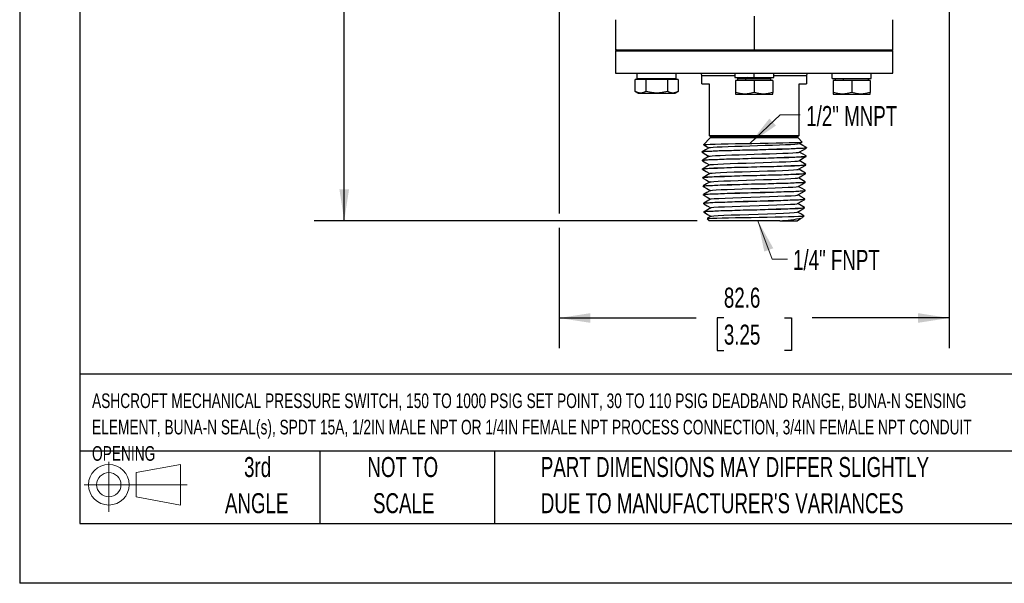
# Model space of a CAD drawing. Header units: millimetres. Extents: x 0 to 559, y 0 to 432.
# Tile 1 of 8: x 0 to 208, y 0 to 119. Entities that reach past the tile are written whole.
import ezdxf

# ---------------------------------------------------------------- set-up
doc = ezdxf.new("R2010")
doc.units = ezdxf.units.MM
doc.header["$LTSCALE"] = 2
doc.linetypes.add('CENTERX2', pattern=[20.32, 12.7, -2.54, 2.54, -2.54])
doc.layers.add('DIMENSIONS', color=140, linetype='Continuous', lineweight=25)
doc.layers.add('TEXT', color=140, linetype='Continuous', lineweight=25)
doc.layers.add('SLD-DEFPOINTS', color=7, linetype='Continuous')
doc.styles.add('SLDTEXTSTYLE0', font='TXT', dxfattribs={"width": 0.7})
doc.dimstyles.new('SLDDIMSTYLE0', dxfattribs={"dimtxt": 4.316016, "dimasz": 6.604, "dimexe": 0, "dimexo": 0.0625, "dimgap": 1.079004, "dimtad": 0, "dimtih": 1, "dimtoh": 1, "dimrnd": 1e-09, "dimzin": 12, "dimdsep": 46, "dimtxsty": 'SLDTEXTSTYLE0', "dimsah": 1, "dimcen": 0, "dimadec": 0, "dimazin": 3, "dimtfac": 1, "dimtofl": 0, "dimtmove": 0, "dimatfit": 3, "dimfxl": 0, "dimfrac": 2, "dimtolj": 1, "dimtzin": 12, "dimarcsym": 0})
doc.dimstyles.new('SLDDIMSTYLE1', dxfattribs={"dimtxt": 4.316016, "dimasz": 6.604, "dimexe": 0, "dimexo": 0.0625, "dimgap": 1.079004, "dimtad": 0, "dimtih": 1, "dimtoh": 1, "dimrnd": 1e-09, "dimzin": 12, "dimdsep": 46, "dimtxsty": 'SLDTEXTSTYLE0', "dimsah": 1, "dimcen": 0.09, "dimadec": 0, "dimazin": 3, "dimtfac": 1, "dimtofl": 0, "dimtmove": 0, "dimatfit": 3, "dimfxl": 0, "dimfrac": 2, "dimtolj": 1, "dimtzin": 12, "dimarcsym": 0})

# ---------------------------------------------------------------- blocks, each defined once
blk = doc.blocks.new('Block11')
at = {"color": 7, "linetype": 'Continuous', "lineweight": 18}
for p, q in [((5.18, 10.62), (5.18, 0)), ((10.96, 8.33), (20.35, 10.06)), ((10.96, 3.19), (10.96, 8.33)), ((20.35, 10.06), (20.35, 1.46)), ((0, 5.76), (21.75, 5.76)), ((10.96, 3.19), (20.35, 1.46))]:
    blk.add_line(p, q, dxfattribs=at)
for radius in [4.3, 2.57]:
    blk.add_circle((5.18, 5.76), radius, dxfattribs=at)
blk = doc.blocks.new('Block12')
at = {"layer": 'SLD-DEFPOINTS'}
blk.add_blockref('Block11', (0, 0), dxfattribs=at)
blk = doc.blocks.new('SW_NOTE_0')
at = {"layer": 'TEXT', "color": 0, "linetype": 'CENTERX2', "lineweight": 18, "char_height": 3.1, "attachment_point": 1, "style": 'SLDTEXTSTYLE0'}
for s, insert in [('ASHCROFT MECHANICAL PRESSURE SWITCH, 150 TO 1000 PSIG SET POINT, 30 TO 110 PSIG DEADBAND RANGE, BUNA-N SENSING', (0, 4)), ('ELEMENT, BUNA-N SEAL(s), SPDT 15A, 1/2IN MALE NPT OR 1/4IN FEMALE NPT PROCESS CONNECTION, 3/4IN FEMALE NPT CONDUIT', (0, -1.58)), ('OPENING', (0, -7.16))]:
    blk.add_mtext(s, dxfattribs=dict(at, insert=insert))
blk = doc.blocks.new('SW_NOTE_0_3')
at = {"layer": 'TEXT', "color": 0, "linetype": 'CENTERX2', "lineweight": 18, "char_height": 4.2333, "attachment_point": 1, "style": 'SLDTEXTSTYLE0'}
for s, insert in [('PART DIMENSIONS MAY DIFFER SLIGHTLY', (0, 5.46)), ("DUE TO MANUFACTURER'S VARIANCES", (0, -2.19))]:
    blk.add_mtext(s, dxfattribs=dict(at, insert=insert))
blk = doc.blocks.new('SW_NOTE_0_4')
at = {"layer": 'TEXT', "color": 0, "linetype": 'CENTERX2', "lineweight": 18, "char_height": 4.233, "attachment_point": 2, "style": 'SLDTEXTSTYLE0'}
for s, insert in [('NOT TO', (10.52, 5.46)), ('SCALE', (10.71, -2.19))]:
    blk.add_mtext(s, dxfattribs=dict(at, insert=insert))
blk = doc.blocks.new('SW_NOTE_0_5')
at = {"layer": 'TEXT', "color": 0, "linetype": 'CENTERX2', "lineweight": 18, "char_height": 4.233, "attachment_point": 2, "style": 'SLDTEXTSTYLE0'}
for s, insert in [('3rd', (4.63, 5.46)), ('ANGLE', (4.44, -2.19))]:
    blk.add_mtext(s, dxfattribs=dict(at, insert=insert))
blk = doc.blocks.new('_D')
at = {"layer": 'DIMENSIONS'}
for p, q in [((199.17, 134.05), (209.41, 123.8)), ((209.41, 123.8), (216.39, 123.8)), ((222.46, 117.54), (221.01, 117.54)), ((221.01, 117.54), (221.01, 110.68)), ((235.28, 117.54), (236.73, 117.54)), ((236.73, 117.54), (236.73, 110.68)), ((221.01, 110.68), (222.46, 110.68)), ((236.73, 110.68), (235.28, 110.68))]:
    blk.add_line(p, q, dxfattribs=at)
blk.add_solid([(199.17, 134.05), (203.12, 128.66), (204.55, 130.1)], dxfattribs=at)
at = {"layer": 'DIMENSIONS', "char_height": 4.233, "attachment_point": 1, "style": 'SLDTEXTSTYLE0'}
for s, insert in [('3X', (225.14, 130.82)), ('%%c', (221, 123.96)), ('7.1', (227.51, 123.96)), ('0.28', (222.46, 116.13))]:
    blk.add_mtext(s, dxfattribs=dict(at, insert=insert))
blk = doc.blocks.new('_D_1')
at = {"layer": 'DIMENSIONS'}
for p, q in [((114.09, 127.7), (114.09, 78.28)), ((196.64, 127.7), (196.64, 49.81)), ((114.09, 75.23), (114.09, 49.81)), ((114.09, 56.16), (143.11, 56.16)), ((148.96, 56.16), (147.51, 56.16)), ((147.51, 56.16), (147.51, 49.3)), ((161.78, 56.16), (163.23, 56.16)), ((163.23, 56.16), (163.23, 49.3)), ((196.64, 56.16), (167.63, 56.16)), ((147.51, 49.3), (148.96, 49.3)), ((163.23, 49.3), (161.78, 49.3))]:
    blk.add_line(p, q, dxfattribs=at)
for points in [[(114.09, 56.16), (120.7, 55.14), (120.7, 57.18)], [(196.64, 56.16), (190.04, 57.18), (190.04, 55.14)]]:
    blk.add_solid(points, dxfattribs=at)
at = {"layer": 'DIMENSIONS', "char_height": 4.233, "attachment_point": 1, "style": 'SLDTEXTSTYLE0'}
for s, insert in [('82.6', (148.96, 62.58)), ('3.25', (148.96, 54.76))]:
    blk.add_mtext(s, dxfattribs=dict(at, insert=insert))
blk = doc.blocks.new('_D_3')
at = {"layer": 'DIMENSIONS'}
for p, q in [((146.48, 226.23), (62.3, 226.23)), ((68.65, 226.23), (68.65, 159.32)), ((62.24, 151.49), (60.79, 151.49)), ((60.79, 151.49), (60.79, 144.63)), ((75.06, 151.49), (76.51, 151.49)), ((76.51, 151.49), (76.51, 144.63)), ((60.79, 144.63), (62.24, 144.63)), ((76.51, 144.63), (75.06, 144.63)), ((68.65, 76.75), (68.65, 143.67)), ((143.28, 76.75), (62.3, 76.75))]:
    blk.add_line(p, q, dxfattribs=at)
for points in [[(68.65, 226.23), (67.64, 219.63), (69.67, 219.63)], [(68.65, 76.75), (69.67, 83.36), (67.64, 83.36)]]:
    blk.add_solid(points, dxfattribs=at)
at = {"layer": 'DIMENSIONS', "char_height": 4.233, "attachment_point": 1, "style": 'SLDTEXTSTYLE0'}
for s, insert in [('149.5', (60.44, 157.92)), ('5.89', (62.24, 150.09))]:
    blk.add_mtext(s, dxfattribs=dict(at, insert=insert))

msp = doc.modelspace()

# ---------------------------------------------------------------- linework, layer by layer
at = {"color": 7, "linetype": 'Continuous'}
for p in [(0.005, 431.805), (558.805, 0.005)]:
    msp.add_line(p, (0.005, 0.005), dxfattribs=at)
for p, q in [((126.031, 119.298), (126.031, 112.948)), ((155.368, 120.029), (155.368, 112.948)), ((184.705, 112.948), (184.705, 119.298)), ((126.031, 112.948), (155.368, 112.948)), ((126.285, 112.948), (126.031, 112.694)), ((126.031, 112.694), (184.705, 112.694)), ((126.031, 112.694), (126.031, 107.995)), ((155.368, 112.948), (184.705, 112.948)), ((184.705, 112.694), (184.451, 112.948)), ((184.705, 107.995), (184.705, 112.694)), ((126.031, 107.995), (184.705, 107.995)), ((130.222, 104.116), (130.222, 106.624)), ((132.484, 106.624), (130.222, 106.624)), ((130.618, 106.827), (130.618, 107.995)), ((130.618, 106.827), (138.873, 106.827)), ((131.22, 106.827), (131.22, 106.624)), ((132.484, 106.624), (132.484, 104.116)), ((137.008, 106.624), (132.484, 106.624)), ((134.746, 106.827), (134.746, 106.624)), ((137.008, 106.624), (137.008, 104.116)), ((139.27, 106.624), (137.008, 106.624)), ((138.272, 106.624), (138.272, 106.827)), ((138.873, 106.827), (138.873, 107.995)), ((139.27, 106.624), (139.27, 104.116)), ((144.319, 105.709), (144.319, 107.386)), ((151.241, 107.386), (144.319, 107.386)), ((151.241, 107.995), (151.241, 107.03)), ((151.241, 107.03), (155.368, 107.03)), ((151.45, 106.421), (151.45, 103.913)), ((155.368, 106.421), (151.45, 106.421)), ((151.842, 106.827), (151.842, 106.421)), ((151.842, 106.827), (153.605, 106.827)), ((153.395, 106.947), (153.197, 106.832)), ((153.385, 107.03), (153.385, 106.941)), ((153.605, 106.421), (153.605, 106.827)), ((153.605, 106.827), (158.894, 106.827)), ((155.368, 107.03), (155.368, 107.995)), ((155.368, 107.03), (159.495, 107.03)), ((155.368, 106.421), (155.368, 103.913)), ((159.286, 106.421), (155.368, 106.421)), ((157.781, 106.983), (157.781, 107.03)), ((158.894, 106.421), (158.894, 106.827)), ((159.286, 106.421), (159.286, 103.913)), ((159.495, 107.03), (159.495, 107.995)), ((159.495, 107.03), (159.496, 107.03)), ((159.496, 107.03), (159.496, 107.995)), ((166.417, 107.386), (159.496, 107.386)), ((166.417, 107.386), (166.417, 105.709)), ((171.863, 106.827), (171.863, 107.995)), ((171.863, 106.827), (180.118, 106.827)), ((172.072, 106.421), (172.072, 103.913)), ((175.99, 106.421), (172.072, 106.421)), ((172.464, 106.827), (172.464, 106.421)), ((174.227, 106.421), (174.227, 106.827)), ((175.99, 106.421), (175.99, 103.913)), ((179.908, 106.421), (175.99, 106.421)), ((179.516, 106.421), (179.516, 106.827)), ((179.908, 106.421), (179.908, 103.913)), ((180.118, 106.827), (180.118, 107.995)), ((144.319, 105.709), (145.843, 105.709)), ((145.843, 105.709), (145.843, 94.787)), ((164.893, 105.709), (166.417, 105.709)), ((164.893, 94.787), (164.893, 105.709)), ((130.222, 104.116), (130.828, 103.766)), ((130.828, 103.766), (131.353, 103.766)), ((131.353, 103.766), (134.746, 103.766)), ((134.746, 103.766), (138.139, 103.766)), ((138.139, 103.766), (138.664, 103.766)), ((138.664, 103.766), (139.27, 104.116)), ((151.45, 103.913), (151.45, 103.563)), ((151.45, 103.563), (153.409, 103.563)), ((153.409, 103.563), (157.327, 103.563)), ((157.327, 103.563), (159.286, 103.563)), ((159.286, 103.563), (159.286, 103.913)), ((172.072, 103.913), (172.072, 103.563)), ((172.072, 103.563), (174.031, 103.563)), ((174.031, 103.563), (177.949, 103.563)), ((177.949, 103.563), (179.908, 103.563)), ((179.908, 103.563), (179.908, 103.913)), ((144.662, 92.844), (146.084, 94.266)), ((145.843, 94.787), (164.893, 94.787)), ((164.652, 94.266), (146.084, 94.266)), ((164.563, 94.482), (146.173, 94.482)), ((164.652, 94.266), (165.51, 93.409)), ((144.71, 92.835), (144.662, 92.844)), ((164.951, 93.079), (165.5, 93.396)), ((166.363, 92.271), (166.409, 92.257)), ((166.409, 92.257), (166.406, 92.145)), ((144.358, 91.237), (144.355, 91.35)), ((144.358, 91.237), (144.4, 91.224)), ((166.353, 90.443), (166.311, 90.456)), ((166.35, 90.33), (166.353, 90.443)), ((144.415, 89.423), (144.411, 89.536)), ((144.415, 89.423), (144.454, 89.411)), ((144.471, 87.609), (144.468, 87.721)), ((144.471, 87.609), (144.51, 87.597)), ((166.297, 88.629), (166.257, 88.641)), ((166.293, 88.516), (166.297, 88.629)), ((144.527, 85.795), (144.524, 85.907)), ((144.527, 85.795), (144.569, 85.782)), ((166.24, 86.814), (166.196, 86.829)), ((166.237, 86.702), (166.24, 86.814)), ((144.584, 83.98), (144.58, 84.093)), ((144.584, 83.98), (144.627, 83.967)), ((166.184, 85), (166.144, 85.013)), ((166.18, 84.888), (166.184, 85)), ((144.64, 82.166), (144.637, 82.279)), ((144.64, 82.166), (144.684, 82.152)), ((166.071, 81.372), (166.028, 81.386)), ((166.068, 81.259), (166.071, 81.372)), ((166.128, 83.186), (166.085, 83.2)), ((166.124, 83.073), (166.128, 83.186)), ((144.697, 80.352), (144.693, 80.464)), ((144.697, 80.352), (144.737, 80.339)), ((166.015, 79.557), (165.975, 79.57)), ((166.011, 79.445), (166.015, 79.557)), ((144.753, 78.537), (144.75, 78.65)), ((144.753, 78.537), (144.792, 78.525)), ((145.399, 77.178), (145.824, 76.753)), ((165.562, 77.403), (165.922, 77.764)), ((165.922, 77.764), (165.877, 77.773)), ((160.773, 76.753), (145.824, 76.753)), ((160.773, 76.753), (164.44, 76.753))]:
    msp.add_line(p, q)
at = {"flags": 128}
for points in [[(157.502, 106.815), (157.555, 106.846), (157.771, 106.971)], [(131.353, 103.766), (130.787, 103.859), (130.222, 104.116)], [(132.484, 104.116), (131.93, 103.862), (131.353, 103.766)], [(134.746, 103.766), (133.615, 103.859), (132.484, 104.116)], [(137.008, 104.116), (135.9, 103.862), (134.746, 103.766)], [(138.139, 103.766), (137.573, 103.859), (137.008, 104.116)], [(139.27, 104.116), (138.716, 103.862), (138.139, 103.766)], [(153.409, 103.563), (152.43, 103.655), (151.45, 103.913)], [(155.368, 103.913), (154.408, 103.659), (153.409, 103.563)], [(157.327, 103.563), (156.348, 103.655), (155.368, 103.913)], [(159.286, 103.913), (158.326, 103.659), (157.327, 103.563)], [(174.031, 103.563), (173.052, 103.655), (172.072, 103.913)], [(175.99, 103.913), (175.031, 103.659), (174.031, 103.563)], [(177.949, 103.563), (176.97, 103.655), (175.99, 103.913)], [(179.908, 103.913), (178.948, 103.659), (177.949, 103.563)], [(145.814, 92.2), (145.085, 91.779), (144.356, 91.358)], [(166.367, 92.132), (166.255, 92.097), (165.794, 92.048), (165.059, 92.001), (164.03, 91.952), (162.778, 91.904), (161.277, 91.854), (159.653, 91.806), (157.858, 91.757), (156.045, 91.709), (154.161, 91.659), (152.364, 91.611), (150.601, 91.562), (149.023, 91.514), (147.582, 91.464), (146.4, 91.416), (145.443, 91.367), (144.791, 91.319), (144.425, 91.269), (144.358, 91.237)], [(144.394, 91.363), (144.503, 91.398), (144.963, 91.447), (145.696, 91.494), (146.724, 91.543), (147.973, 91.591), (149.472, 91.641), (151.094, 91.689), (152.886, 91.738), (154.699, 91.786), (156.583, 91.836), (158.381, 91.884), (160.144, 91.933), (161.725, 91.981), (163.168, 92.03), (164.354, 92.078), (165.315, 92.128), (165.971, 92.176), (166.341, 92.225), (166.409, 92.257)], [(144.662, 92.844), (144.839, 92.874), (145.325, 92.905), (146.079, 92.935), (147.125, 92.966), (148.363, 92.996), (149.838, 93.027), (151.414, 93.057), (153.146, 93.088), (154.877, 93.118), (156.668, 93.149), (158.356, 93.179), (160.002, 93.21), (161.457, 93.24), (162.772, 93.271), (163.829, 93.301), (164.668, 93.332), (165.213, 93.362), (165.486, 93.393), (165.51, 93.409)], [(144.699, 92.816), (145.061, 92.607), (145.789, 92.186)], [(145.842, 92.2), (145.847, 92.214), (146.146, 92.264), (146.717, 92.313), (147.543, 92.363), (148.599, 92.412), (149.855, 92.462), (151.274, 92.512), (152.814, 92.561), (154.429, 92.611), (156.073, 92.661), (157.696, 92.71), (159.252, 92.76), (160.693, 92.809), (161.979, 92.859), (163.07, 92.909), (163.934, 92.958), (164.547, 93.008), (164.889, 93.057), (164.916, 93.079)], [(164.894, 91.264), (165.649, 91.701), (166.405, 92.138)], [(166.406, 92.266), (165.677, 92.687), (164.975, 93.093)], [(144.361, 91.23), (145.117, 90.793), (145.845, 90.372)], [(145.873, 90.388), (145.144, 89.966), (144.415, 89.545)], [(166.308, 90.317), (166.198, 90.283), (165.734, 90.233), (164.996, 90.186), (163.962, 90.137), (162.711, 90.088), (161.214, 90.039), (159.595, 89.991), (157.808, 89.942), (156.003, 89.894), (154.128, 89.844), (152.341, 89.796), (150.591, 89.747), (149.023, 89.699), (147.594, 89.649), (146.423, 89.601), (145.477, 89.552), (144.834, 89.504), (144.477, 89.454), (144.415, 89.423)], [(144.455, 89.55), (144.56, 89.584), (145.022, 89.633), (145.759, 89.681), (146.792, 89.73), (148.04, 89.778), (149.535, 89.827), (151.152, 89.875), (152.937, 89.925), (154.741, 89.973), (156.615, 90.022), (158.403, 90.07), (160.155, 90.12), (161.724, 90.168), (163.156, 90.217), (164.331, 90.265), (165.281, 90.315), (165.928, 90.363), (166.289, 90.412), (166.353, 90.443)], [(145.893, 90.387), (146.04, 90.428), (146.493, 90.478), (147.207, 90.527), (148.163, 90.577), (149.33, 90.627), (150.676, 90.676), (152.161, 90.726), (153.74, 90.775), (155.368, 90.825), (156.996, 90.875), (158.578, 90.924), (160.065, 90.974), (161.414, 91.023), (162.585, 91.073), (163.545, 91.123), (164.264, 91.172), (164.721, 91.222), (164.876, 91.264)], [(164.836, 89.449), (165.591, 89.886), (166.347, 90.323)], [(166.35, 90.451), (165.621, 90.873), (164.919, 91.279)], [(144.416, 89.416), (145.171, 88.98), (145.902, 88.557)], [(145.928, 88.573), (145.199, 88.151), (144.47, 87.73)], [(166.249, 88.502), (166.141, 88.468), (165.674, 88.419), (164.932, 88.371), (163.893, 88.321), (162.644, 88.273), (161.15, 88.224), (159.537, 88.176), (157.757, 88.126), (155.96, 88.078), (154.095, 88.029), (152.319, 87.981), (150.58, 87.931), (149.024, 87.883), (147.606, 87.834), (146.447, 87.786), (145.511, 87.736), (144.877, 87.688), (144.529, 87.639), (144.471, 87.609)], [(144.472, 87.602), (145.228, 87.165), (145.958, 86.743)], [(144.509, 87.735), (144.617, 87.77), (145.08, 87.819), (145.818, 87.867), (146.852, 87.916), (148.096, 87.964), (149.586, 88.014), (151.197, 88.062), (152.974, 88.111), (154.769, 88.159), (156.633, 88.209), (158.411, 88.257), (160.152, 88.306), (161.712, 88.354), (163.134, 88.403), (164.299, 88.452), (165.241, 88.501), (165.88, 88.549), (166.236, 88.598), (166.297, 88.629)], [(145.941, 88.572), (146.162, 88.624), (146.746, 88.679), (147.651, 88.735), (148.845, 88.791), (150.281, 88.847), (151.908, 88.903), (153.664, 88.958), (155.484, 89.014), (157.301, 89.07), (159.046, 89.126), (160.655, 89.182), (162.067, 89.237), (163.115, 89.287), (163.935, 89.337), (164.504, 89.386), (164.803, 89.436), (164.809, 89.449)], [(146.027, 86.758), (146.056, 86.782), (146.47, 86.838), (147.217, 86.893), (148.267, 86.949), (149.582, 87.005), (151.113, 87.061), (152.803, 87.117), (154.589, 87.172), (156.405, 87.228), (158.183, 87.284), (159.857, 87.34), (161.364, 87.396), (162.649, 87.452), (163.663, 87.507), (164.368, 87.563), (164.738, 87.619), (164.744, 87.634)], [(164.778, 87.634), (165.534, 88.071), (166.29, 88.508)], [(166.236, 86.824), (165.507, 87.245), (164.806, 87.65)], [(166.295, 88.636), (165.566, 89.058), (164.863, 89.464)], [(145.984, 86.758), (145.255, 86.337), (144.526, 85.915)], [(166.194, 86.688), (166.085, 86.654), (165.621, 86.604), (164.882, 86.556), (163.848, 86.507), (162.606, 86.459), (161.119, 86.409), (159.514, 86.361), (157.743, 86.312), (155.956, 86.264), (154.1, 86.214), (152.333, 86.166), (150.603, 86.117), (149.055, 86.069), (147.645, 86.019), (146.492, 85.971), (145.561, 85.922), (144.931, 85.874), (144.584, 85.825), (144.527, 85.795)], [(144.53, 85.787), (145.285, 85.35), (146.014, 84.929)], [(144.565, 85.92), (144.672, 85.955), (145.133, 86.005), (145.867, 86.053), (146.896, 86.102), (148.134, 86.15), (149.616, 86.2), (151.219, 86.248), (152.987, 86.297), (154.773, 86.345), (156.627, 86.394), (158.396, 86.442), (160.128, 86.492), (161.679, 86.54), (163.094, 86.589), (164.253, 86.637), (165.19, 86.687), (165.826, 86.735), (166.179, 86.784), (166.24, 86.814)], [(146.056, 84.945), (146.278, 84.996), (146.861, 85.052), (147.76, 85.107), (148.943, 85.163), (150.366, 85.219), (151.976, 85.275), (153.713, 85.331), (155.512, 85.387), (157.306, 85.442), (159.029, 85.498), (160.616, 85.554), (162.008, 85.61), (163.153, 85.666), (164.009, 85.721), (164.544, 85.777), (164.691, 85.82)], [(164.722, 85.82), (165.478, 86.257), (166.233, 86.693)], [(166.182, 85.008), (165.453, 85.429), (164.75, 85.836)], [(146.042, 84.945), (145.313, 84.524), (144.584, 84.102)], [(166.141, 84.875), (166.03, 84.839), (165.568, 84.79), (164.833, 84.742), (163.804, 84.693), (162.568, 84.645), (161.089, 84.595), (159.492, 84.547), (157.73, 84.498), (155.952, 84.45), (154.106, 84.4), (152.349, 84.352), (150.627, 84.303), (149.088, 84.255), (147.685, 84.205), (146.538, 84.157), (145.612, 84.108), (144.985, 84.06), (144.64, 84.01), (144.584, 83.98)], [(144.587, 83.972), (145.343, 83.535), (146.071, 83.115)], [(144.624, 84.107), (144.728, 84.141), (145.186, 84.19), (145.916, 84.238), (146.94, 84.288), (148.172, 84.336), (149.646, 84.385), (151.24, 84.433), (152.999, 84.483), (154.776, 84.531), (156.621, 84.58), (158.38, 84.628), (160.103, 84.677), (161.647, 84.726), (163.054, 84.775), (164.207, 84.823), (165.139, 84.872), (165.772, 84.92), (166.123, 84.97), (166.184, 85)], [(146.139, 83.129), (146.171, 83.154), (146.586, 83.21), (147.329, 83.266), (148.371, 83.322), (149.674, 83.377), (151.189, 83.433), (152.861, 83.489), (154.627, 83.545), (156.421, 83.601), (158.177, 83.656), (159.829, 83.712), (161.315, 83.768), (162.58, 83.824), (163.577, 83.88), (164.268, 83.935), (164.629, 83.991), (164.633, 84.007)], [(164.668, 84.007), (165.423, 84.443), (166.179, 84.88)], [(166.125, 83.194), (165.396, 83.616), (164.694, 84.022)], [(146.096, 83.129), (145.367, 82.708), (144.638, 82.286)], [(166.085, 83.061), (165.974, 83.025), (165.514, 82.976), (164.783, 82.928), (163.76, 82.878), (162.53, 82.83), (161.059, 82.781), (159.47, 82.733), (157.718, 82.683), (155.949, 82.635), (154.113, 82.586), (152.364, 82.538), (150.652, 82.488), (149.121, 82.44), (147.725, 82.391), (146.584, 82.343), (145.663, 82.293), (145.04, 82.245), (144.697, 82.196), (144.64, 82.166)], [(144.644, 82.157), (145.4, 81.721), (146.127, 81.3)], [(144.676, 82.292), (144.783, 82.327), (145.239, 82.376), (145.966, 82.424), (146.984, 82.474), (148.209, 82.522), (149.676, 82.571), (151.261, 82.619), (153.011, 82.668), (154.778, 82.716), (156.614, 82.766), (158.364, 82.814), (160.078, 82.863), (161.614, 82.911), (163.014, 82.961), (164.161, 83.009), (165.088, 83.058), (165.718, 83.106), (166.067, 83.156), (166.128, 83.186)], [(146.155, 81.316), (145.426, 80.895), (144.697, 80.474)], [(166.027, 81.246), (165.919, 81.211), (165.461, 81.162), (164.734, 81.113), (163.716, 81.064), (162.493, 81.016), (161.029, 80.966), (159.449, 80.919), (157.706, 80.869), (155.946, 80.821), (154.12, 80.772), (152.38, 80.723), (150.677, 80.674), (149.154, 80.626), (147.766, 80.577), (146.63, 80.529), (145.714, 80.479), (145.094, 80.431), (144.753, 80.382), (144.697, 80.352)], [(144.737, 80.479), (144.839, 80.512), (145.292, 80.562), (146.015, 80.61), (147.028, 80.659), (148.247, 80.707), (149.706, 80.757), (151.283, 80.805), (153.023, 80.854), (154.782, 80.902), (156.608, 80.952), (158.348, 81), (160.054, 81.049), (161.581, 81.097), (162.974, 81.146), (164.115, 81.194), (165.037, 81.244), (165.663, 81.292), (166.011, 81.341), (166.071, 81.372)], [(146.207, 81.316), (146.301, 81.354), (146.885, 81.417), (147.868, 81.48), (149.206, 81.543), (150.834, 81.605), (152.676, 81.668), (154.646, 81.731), (156.651, 81.794), (158.596, 81.857), (160.39, 81.919), (161.948, 81.982), (163.197, 82.045), (164.078, 82.108), (164.548, 82.17), (164.562, 82.193)], [(164.554, 80.378), (165.31, 80.814), (166.066, 81.251)], [(164.612, 82.193), (165.367, 82.629), (166.123, 83.066)], [(166.068, 81.38), (165.339, 81.802), (164.637, 82.207)], [(144.699, 80.344), (145.454, 79.907), (146.183, 79.486)], [(146.211, 79.502), (145.482, 79.08), (144.753, 78.659)], [(165.969, 79.431), (165.863, 79.397), (165.408, 79.347), (164.684, 79.299), (163.672, 79.25), (162.455, 79.202), (160.999, 79.152), (159.427, 79.104), (157.693, 79.055), (155.943, 79.007), (154.126, 78.957), (152.396, 78.909), (150.701, 78.86), (149.186, 78.812), (147.805, 78.762), (146.676, 78.714), (145.764, 78.665), (145.148, 78.617), (144.809, 78.567), (144.753, 78.537)], [(144.792, 78.664), (144.895, 78.698), (145.346, 78.748), (146.065, 78.796), (147.072, 78.845), (148.285, 78.893), (149.736, 78.942), (151.305, 78.99), (153.036, 79.04), (154.785, 79.088), (156.601, 79.137), (158.333, 79.185), (160.03, 79.235), (161.549, 79.283), (162.934, 79.332), (164.069, 79.38), (164.986, 79.43), (165.609, 79.478), (165.955, 79.527), (166.015, 79.557)], [(146.265, 79.502), (146.32, 79.533), (146.857, 79.596), (147.795, 79.659), (149.09, 79.722), (150.682, 79.785), (152.494, 79.847), (154.443, 79.91), (156.437, 79.973), (158.38, 80.036), (160.183, 80.098), (161.76, 80.161), (163.036, 80.224), (163.952, 80.287), (164.463, 80.35), (164.501, 80.378)], [(164.497, 78.563), (165.252, 78.999), (166.008, 79.436)], [(166.013, 79.565), (165.284, 79.987), (164.581, 80.393)], [(144.754, 78.53), (145.51, 78.093), (146.239, 77.672)], [(146.266, 77.687), (145.537, 77.265), (145.424, 77.2)], [(145.431, 77.188), (145.506, 77.209), (145.9, 77.241), (146.547, 77.272), (147.465, 77.304), (148.587, 77.334), (149.937, 77.366), (151.413, 77.397), (153.048, 77.429), (154.717, 77.459), (156.458, 77.491), (158.135, 77.522), (159.786, 77.553), (161.284, 77.584), (162.66, 77.616), (163.809, 77.647), (164.753, 77.678), (165.418, 77.709), (165.819, 77.741), (165.922, 77.764), (165.922, 77.764)], [(146.318, 77.687), (146.345, 77.713), (146.835, 77.775), (147.727, 77.838), (148.98, 77.901), (150.534, 77.964), (152.317, 78.027), (154.244, 78.089), (156.225, 78.152), (158.166, 78.215), (159.976, 78.278), (161.57, 78.34), (162.873, 78.403), (163.823, 78.466), (164.374, 78.529), (164.443, 78.563)], [(164.44, 76.748), (165.195, 77.185), (165.491, 77.356)], [(165.887, 77.791), (165.225, 78.174), (164.525, 78.579)]]:
    msp.add_lwpolyline(points, dxfattribs=at)
for centre, radius, start, end in [((143.506, 107.386), 0.813, 0, 48.59038), ((153.88, 105.822), 1.21, 86.6479, 113.28893), ((150.716, 190.071), 83.323, 272.48516, 274.7116), ((156.132, 115.837), 9.01, 270.25884, 280.27101), ((167.23, 107.386), 0.813, 131.40962, 180), ((145.868, 94.482), 0.305, 0, 90), ((145.868, 94.482), 0.305, 315, 0), ((164.868, 94.482), 0.305, 90, 180), ((164.868, 94.482), 0.305, 180, 225), ((160.094, 100.295), 23.551, 271.65357, 283.2295)]:
    msp.add_arc(centre, radius, start, end)
for points in [[(154.45, 93.111), (159.967, 96.88), (158.579, 98.364)], [(156.138, 76.753), (157.504, 70.213), (159.407, 70.926)]]:
    msp.add_solid(points)
at = {"layer": 'TEXT'}
for p, q in [((12.7, 419.1), (12.7, 12.7)), ((546.1, 44.252), (12.7, 44.252)), ((546.1, 27.94), (12.7, 27.94)), ((63.5, 27.94), (63.5, 12.7)), ((100.423, 27.94), (100.423, 12.7)), ((12.7, 12.7), (546.1, 12.7))]:
    msp.add_line(p, q, dxfattribs=at)
at = {"layer": 'TEXT', "linetype": 'CENTERX2', "lineweight": 18, "flags": 128}
for points in [[(165.102, 99.126), (160.88, 99.126), (154.45, 93.111)], [(162.39, 68.617), (159.188, 68.617), (156.138, 76.753)]]:
    msp.add_lwpolyline(points, dxfattribs=at)

# ---------------------------------------------------------------- block references
at = {"layer": 'SLD-DEFPOINTS'}
msp.add_blockref('Block12', (13.676, 15.108), dxfattribs=at)
at = {"layer": 'TEXT', "linetype": 'CENTERX2', "lineweight": 18}
for name, p in [('SW_NOTE_0', (15.308, 36.2)), ('SW_NOTE_0_5', (45.695, 21.271)), ('SW_NOTE_0_4', (70.514, 21.271)), ('SW_NOTE_0_3', (110.239, 21.271))]:
    msp.add_blockref(name, p, dxfattribs=at)

# ---------------------------------------------------------------- texts
at = {"layer": 'TEXT', "linetype": 'CENTERX2', "lineweight": 18, "char_height": 4.2333, "attachment_point": 1, "style": 'SLDTEXTSTYLE0'}
for s, insert in [('1/2" MNPT', (166.377, 101.024)), ('1/4" FNPT', (163.587, 70.568))]:
    msp.add_mtext(s, dxfattribs=dict(at, insert=insert))

# ---------------------------------------------------------------- dimensions: what is measured, and where the dimension line sits
at = {"layer": 'DIMENSIONS'}
dim = msp.add_linear_dim(base=(68.652, 76.753), p1=(149.022, 226.232), p2=(145.824, 76.753), angle=270, dimstyle='SLDDIMSTYLE1', dxfattribs=at)
dim.commit()
dim.dimension.update_dxf_attribs({"geometry": '_D_3', "text_midpoint": (68.652, 151.493), "dimtype": 160})
dim = msp.add_diameter_dim_2p(p1=(194.12, 139.094), p2=(199.167, 134.047), text='3X\\P<>', dimstyle='SLDDIMSTYLE0', dxfattribs=at)
dim.commit()
dim.dimension.update_dxf_attribs({"geometry": '_D', "text_midpoint": (228.872, 120.966), "dimtype": 163})
dim = msp.add_linear_dim(base=(196.643, 56.16), p1=(114.093, 130.24), p2=(196.643, 130.24), dimstyle='SLDDIMSTYLE1', dxfattribs=at)
dim.commit()
dim.dimension.update_dxf_attribs({"geometry": '_D_1', "text_midpoint": (155.368, 56.16), "dimtype": 160})

doc.saveas('drawing.dxf')
